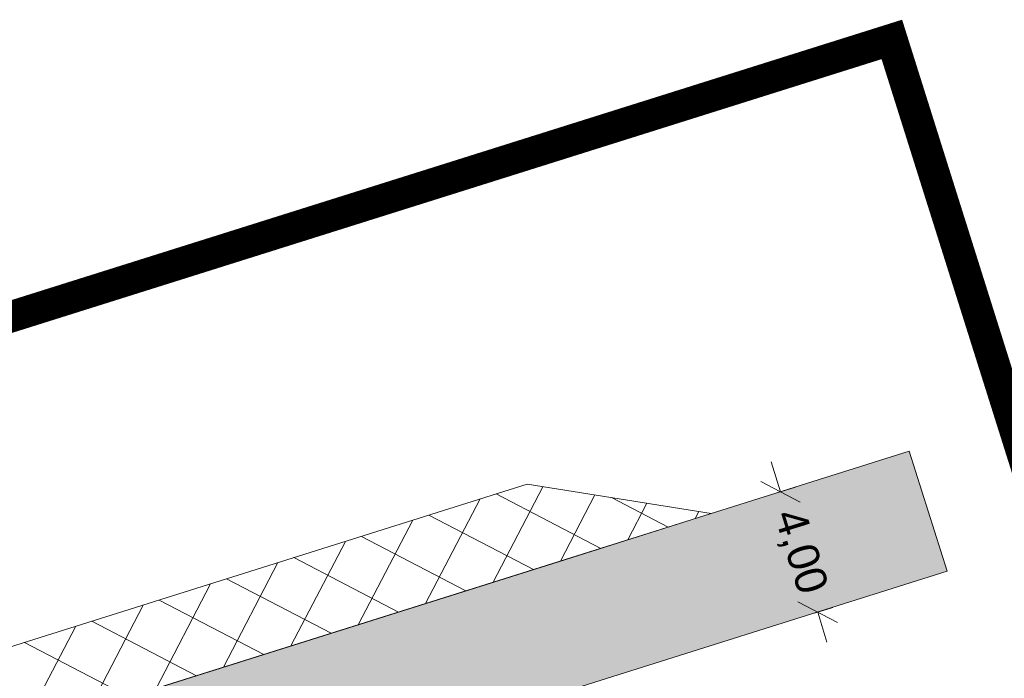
# Model space of a CAD drawing. Header units: metres. Extents: x 68442 to 71740, y 407111 to 411160.
# Tile 127 of 186: x 71630 to 71661, y 408680 to 408701. Entities that reach past the tile are written whole.
import ezdxf

# ---------------------------------------------------------------- set-up
doc = ezdxf.new("R2010")
doc.units = ezdxf.units.M
doc.linetypes.add('XX-CENTER', pattern=[8, 5, -1, 1, -1])
doc.layers.get('0').update_dxf_attribs({"lineweight": 0})
doc.layers.get('Defpoints').update_dxf_attribs({"lineweight": 0})
doc.layers.add('MACG_alg_werkgrens', color=3, linetype='XX-CENTER', lineweight=0)
for name, color, linetype, lineweight, transparency in [('MACG_n_maatvoering', 3, 'Continuous', 0, 0.8), ('MACG_n_vhr_arc_auxcrane', 3, 'Continuous', 0, 0.8), ('MACG_n_vhr_arc_craneplatform_18', 150, 'Continuous', 0, 0.8), ('MACG_n_vhr_kant_', 7, 'Continuous', 0, 0.8)]:
    doc.layers.add(name, color=color, linetype=linetype, lineweight=lineweight, transparency=transparency)
doc.styles.add('MACG_standaard', font='arial.ttf', dxfattribs={"height": 2})
doc.dimstyles.new('MACG_standaard', dxfattribs={"dimscale": 0, "dimtxt": 2, "dimasz": 2, "dimexe": 1, "dimexo": 0.1, "dimgap": 1, "dimtad": 0, "dimzin": 1, "dimtxsty": 'MACG_standaard', "dimcen": 0, "dimclrd": 256, "dimclre": 256, "dimclrt": 256, "dimazin": 0, "dimtfac": 1, "dimtofl": 0, "dimtmove": 1, "dimatfit": 3, "dimfxl": 1, "dimfxlon": 1, "dimtfill": 1, "dimlwd": -1, "dimlwe": -1, "dimarcsym": 0})

# ---------------------------------------------------------------- blocks, each defined once
blk = doc.blocks.new('_Oblique')
at = {"color": 0, "linetype": 'ByBlock', "lineweight": -2}
blk.add_line((-0.5, -0.5), (0.5, 0.5), dxfattribs=at)
blk = doc.blocks.new('*D92')
at = {"layer": 'Defpoints', "color": 0, "transparency": 16777216}
for p in [(71653.98740326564, 408685.8420070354), (71655.17218403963, 408682.0214574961), (71655.32375081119, 408682.0684594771)]:
    blk.add_point(p, dxfattribs=at)
at = {"layer": 'MACG_n_maatvoering', "transparency": 16777216}
for p, q in [((71654.1389700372, 408685.8890090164), (71653.84277765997, 408686.8441373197)), ((71654.03515968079, 408685.8568166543), (71654.6165341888, 408686.0371052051)), ((71655.21994045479, 408682.036267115), (71655.8013149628, 408682.2165556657)), ((71655.32375081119, 408682.0684594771), (71655.61994318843, 408681.1133311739))]:
    blk.add_line(p, q, dxfattribs=at)
for p, rotation in [((71654.1389700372, 408685.8890090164), 287.2290513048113), ((71655.32375081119, 408682.0684594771), 107.2290513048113)]:
    blk.add_blockref('_Oblique', p, dxfattribs=dict(at, rotation=rotation))
at = {"layer": 'MACG_n_maatvoering', "transparency": 16777216, "insert": (71654.73136042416, 408683.9787342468), "char_height": 1, "attachment_point": 5, "rotation": 287.22905130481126, "style": 'MACG_standaard', "bg_fill": 3, "box_fill_scale": 1.1, "bg_fill_color": 256, "bg_fill_true_color": 13158600, "bg_fill_transparency": 0}
blk.add_mtext('4,00', dxfattribs=at)

msp = doc.modelspace()

# ---------------------------------------------------------------- hatches: boundary and pattern name
at = {"layer": 'MACG_n_vhr_arc_craneplatform_18'}
h = msp.add_hatch(dxfattribs=at)
h.set_pattern_fill('ANSI37', color=256, angle=287.4789055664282, style=0)
h.set_pattern_definition([(332.4789055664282, (0, 0), (0.7335443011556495, 1.407859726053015), []), (62.47890556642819, (0, 0), (-1.407859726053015, 0.7335443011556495), [])])
h.paths.add_polyline_path([(71646.55400570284, 408683.5012742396), (71646.88954157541, 408683.6069324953), (71646.0938540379, 408686.1337744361), (71586.62100720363, 408667.4061277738), (71587.41669474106, 408664.8792858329)])
h.paths.add_polyline_path([(71587.41669474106, 408664.8792858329), (71586.62100720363, 408667.4061277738), (71582.36140848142, 408663.2874061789)])
h.paths.add_polyline_path([(71651.9448278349, 408685.1988121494), (71646.0938540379, 408686.1337744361), (71646.8895415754, 408683.6069324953)])

# ---------------------------------------------------------------- linework, layer by layer
at = {"layer": 'MACG_alg_werkgrens', "ltscale": 10, "const_width": 1, "flags": 128}
msp.add_lwpolyline([(71465.40612735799, 407420.6487733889), (71462.6482321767, 407413.1391785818), (71437.7602649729, 407423.2194952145), (71431.7057788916, 407426.3937412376), (71412.36176042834, 407436.3291400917), (71404.77236654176, 407439.8003965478), (71316.49102956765, 407480.1787410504), (71284.75712054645, 407496.4684534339), (71249.35993288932, 407511.9856353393), (71214.96238478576, 407529.7100682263), (71191.39647465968, 407483.9273016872), (71150.58876306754, 407404.732371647), (71168.17743864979, 407392.9015542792), (71161.28629654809, 407373.5154251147), (71144.92974564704, 407344.2063952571), (71115.90068084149, 407287.4394091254), (71113.9359811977, 407270.956551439), (71078.17, 407236.48), (71058.5, 407222.66), (71032.64992834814, 407211.5459590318), (71010.25196931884, 407205.5934855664), (70981.45653897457, 407204.1009156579), (70943.41168496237, 407210.8093566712), (70922.41032996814, 407219.6397033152), (70878.58812182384, 407248.7741931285), (70729.28656201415, 407351.8521740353), (70728.01054587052, 407352.7266045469), (70721.98590870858, 407343.9367669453), (70649.0918994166, 407393.8990048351), (70655.13965926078, 407402.6819474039), (70545.75322457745, 407478.0644767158), (70437.71353652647, 407552.8842606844), (70364.415317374, 407603.355958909), (70358.37123534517, 407594.5783574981), (70285.15638247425, 407644.9926513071), (70291.20046452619, 407653.7702527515), (70290.1662009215, 407654.4824261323), (70161.92443783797, 407742.7336394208), (70051.19602733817, 407819.2825405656), (69996.9654898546, 407856.4477663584), (69990.95290474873, 407847.6646323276), (69918.94198621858, 407896.9604502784), (69924.66453960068, 407905.9803729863), (69895.15212974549, 407926.4113893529), (69875.28299559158, 407939.4451368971), (69866.94150854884, 407949.2458667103), (69858.22607754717, 407963.2048105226), (69853.14078169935, 407974.835637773), (69850.17531689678, 407984.5705429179), (69848.04491735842, 407995.7831720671), (69847.23765429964, 408005.9199436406), (69847.57521870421, 408017.3664457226), (69850.6915905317, 408034.8120174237), (69856.31969738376, 408050.2613233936), (69881.04948715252, 408099.8212673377), (69906.23718952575, 408140.8779243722), (69967.70746062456, 408228.5751686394), (69960.2086254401, 408232.6235247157), (70003.18653464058, 408311.79998495), (70010.40170873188, 408307.9047674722), (70017.12235371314, 408319.5194601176), (70025.13072232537, 408331.446388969), (70040.78835620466, 408352.9556640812), (70049.79881746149, 408367.5426323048), (70051.76, 408375.1632273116), (70051.76, 408388.5816043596), (70050.80059433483, 408393.3202841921), (70041.25351149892, 408423.6883439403), (70025.21, 408462.21), (70000, 408479.97), (70026.48, 408518.11), (70037.55, 408530.34), (70000.74, 408556.19), (69948.82, 408555.87), (69945.70631649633, 408544.6224467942), (69935.73123607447, 408545.1827789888), (69934.93459661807, 408531.6040999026), (69933.3624433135, 408531.6468162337), (69909.74213850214, 408532.5015084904), (69886.02260860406, 408533.4914721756), (69877.99268389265, 408531.8363051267), (69872.37295078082, 408529.2869559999), (69866.16748515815, 408524.4436657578), (69862.49811050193, 408520.0613297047), (69837.61310536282, 408484.6054379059), (69809.513394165, 408445.1458434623), (69781.22647306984, 408404.8002365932), (69725.80353846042, 408325.9160597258), (69710.27239140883, 408304.0485426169), (69716.44623469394, 408293.3442830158), (69670.8845636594, 408229.8821308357), (69661.50916576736, 408235.0099074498), (69616.61839795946, 408171.1887557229), (69587.09609071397, 408130.3527514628), (69560.30278022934, 408110.729481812), (69539.9436633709, 408104.3916538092), (69528.34545779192, 408103.5602412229), (69507.6889784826, 408106.382109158), (69464.23222635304, 408116.8754715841), (69390.79389516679, 408134.4750716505), (69305.7479223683, 408154.8265008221), (69258.955136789, 408166.3382271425), (69256.36585334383, 408156.093555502), (69179.70510428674, 408174.6241015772), (69182.44413636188, 408184.4189156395), (69087.14182474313, 408207.3655689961), (69023.23263267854, 408222.725374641), (68907.13207219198, 408250.6075169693), (68902.90769712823, 408251.8590370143), (68900.29915593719, 408241.5908582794), (68835.41877970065, 408257.3873265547), (68829.63204847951, 408258.7962258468), (68832.32838983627, 408268.9989273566), (68737.75539215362, 408291.4347111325), (68644.87926178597, 408313.7661851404), (68615.2734290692, 408320.9871199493), (68594.69320284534, 408327.9046725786), (68576.92654947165, 408338.6627438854), (68562.0760705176, 408352.8573010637), (68546.45245515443, 408379.5021473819), (68540.00768061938, 408412.4794376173), (68541.06641674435, 408429.1519618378), (68546.11070820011, 408448.2365382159), (68554.71603611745, 408465.1719051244), (68568.02018712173, 408486.067743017), (68572.08217893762, 408493.3559831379), (68609.75961710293, 408545.3292085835), (68617.56468122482, 408556.9077224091), (68611.49066744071, 408569.2318852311), (68613.9933920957, 408571.6724170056), (68618.22716708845, 408575.758866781), (68626.69471707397, 408569.434603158), (68642.6882883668, 408558.1984158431), (68662.53131619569, 408551.9776266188), (68668.41734309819, 408551.1501979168), (68681.15502252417, 408552.0776509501), (68777.07764857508, 408555.1790291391), (68865.59836699, 408557.8390507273), (68968.37384052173, 408561.0890592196), (68968.04167591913, 408571.6507616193), (69050.81954395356, 408574.2959223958), (69051.15697038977, 408563.5669116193), (69101.09788356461, 408565.357988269), (69165.37734354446, 408568.9994600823), (69201.13896835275, 408575.7345660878), (69238.47574350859, 408587.2373602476), (69270.77195976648, 408598.8932127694), (69301.48873256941, 408607.7801427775), (69333.40090017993, 408612.3347053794), (69363.39000345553, 408613.5179289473), (69363.0546770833, 408624.1396817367), (69449.85521987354, 408626.8695510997), (69450.19208761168, 408616.1987881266), (69480.34959927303, 408617.4587946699), (69579.38674162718, 408620.3681232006), (69614.72290012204, 408622.6295576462), (69659.04952619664, 408629.9375686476), (69712.96883588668, 408640.8113793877), (69764.61295372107, 408650.9986091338), (69762.56003244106, 408661.425718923), (69838.75380249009, 408676.2740228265), (69854.06561748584, 408668.4509825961), (69862.31800791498, 408670.1154154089), (69871.00723059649, 408670.7532524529), (69877.26799160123, 408669.6159360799), (69884.53397144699, 408665.4324931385, 0.1150556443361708), (69905.12034236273, 408655.2269967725), (69931.99207103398, 408655.6349588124), (69931.73795652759, 408665.0789024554), (69938.17, 408668.13), (69963.51023607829, 408670.9437227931), (69968.94066666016, 408666.4425299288), (70014.09165445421, 408666.6201362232), (70013.06199205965, 408666.6402481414), (70052.03056410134, 408665.8790930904), (70108.7854323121, 408664.7705265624), (70108.49183926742, 408626.707787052), (70110.0904531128, 408574.7447907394), (70140.7405941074, 408574.0675295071), (70179.84500287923, 408576.9780928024), (70179.49158586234, 408582.4106360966), (70179.03076916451, 408601.284085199), (70178.23099282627, 408626.6569895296), (70181.15, 408635.23), (70209.1, 408636.03), (70213.16274980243, 408636.9581701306), (70243.09215104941, 408639.2899984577), (70307.75776686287, 408639.3063781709), (70343.55686771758, 408641.26), (70345.2064623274, 408641.26), (70348.03416964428, 408642.1083121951), (70362.75140878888, 408644.7547889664), (70395.79346120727, 408649.4779472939), (70408.70236219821, 408650.5772208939), (70462.53721250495, 408652.3390159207), (70514.3753637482, 408653.8989602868), (70565.27425771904, 408655.6589220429), (70615.59768676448, 408657.2290290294), (70697.72850920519, 408659.7891905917), (70697.41798245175, 408670.4220588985), (70790.32449441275, 408673.322598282), (70790.6407462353, 408662.5063515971), (70800.37626046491, 408662.5806401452), (70824.59438264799, 408660.5456731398), (70844.96848365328, 408657.0273350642), (70866.86687161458, 408651.4296287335), (70890.770958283, 408644.4826286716), (70907.69784101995, 408639.7004605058), (70924.84675453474, 408635.9149819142), (70950.41766008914, 408631.7460288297), (70970.90932410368, 408629.9688932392), (70995.8186300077, 408629.6503089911), (71028.88111394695, 408630.4491609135), (71080.38760274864, 408632.2390388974), (71137.01072208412, 408633.8062251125), (71136.70273945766, 408644.5308457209), (71229.59869271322, 408647.3511238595), (71229.91500854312, 408636.7135924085), (71266.39534539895, 408637.8689551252), (71303.3438411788, 408639.0889054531), (71382.50673347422, 408641.7090011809), (71438.79849752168, 408643.4090544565), (71473.54959447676, 408644.4978355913), (71500.57981048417, 408646.3688520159), (71530.7100561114, 408651.2728503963), (71551.00180254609, 408656.0427026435), (71572.14933437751, 408662.4236209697), (71569.02014534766, 408672.3477957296), (71657.68011662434, 408700.2662947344), (71664.65511460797, 408678.1263168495), (71673.97896341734, 408641.9792135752), (71625.1709922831, 408626.2457328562), (71590.66777881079, 408648.9170223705), (71584.95514774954, 408652.1738530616), (71567.88258430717, 408646.9345998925), (71559.77414263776, 408644.3439684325), (71531.93526469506, 408638.0017048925), (71507.04788927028, 408633.7977684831), (71478.72445222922, 408631.137727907), (71468.63163745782, 408630.8123376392), (71416.84065298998, 408629.0979605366), (71228.11634808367, 408623.1468439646), (71229.46067178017, 408586.7150132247), (71178.21482091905, 408584.8126060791), (71151.05843438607, 408616.1064330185), (71146.91576058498, 408620.6986714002), (71040.78337615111, 408617.356472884), (70988.89700627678, 408616.2248050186), (70970.67570411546, 408616.5046911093), (70947.88497757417, 408618.4580147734), (70921.56112055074, 408622.8028254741), (70904.2491125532, 408626.6247005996), (70852.73534539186, 408641.2180614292), (70841.99623272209, 408643.9376422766), (70822.693224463, 408647.2764883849), (70799.6360012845, 408649.2076771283), (70788.66310261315, 408649.0609647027), (70789.99058679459, 408613.0854930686), (70738.90963458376, 408611.1891455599), (70712.52038308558, 408641.8217178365), (70708.47875404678, 408646.8292493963), (70424.50184489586, 408637.8368412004), (70408.43797015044, 408637.2628707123), (70397.34994929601, 408635.8433128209), (70386.60954449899, 408634.548534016), (70376.01227382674, 408632.709850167), (70360.76136665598, 408629.8779984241), (70353.58524683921, 408621.1267782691), (70363.58206123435, 408543.6742985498), (70361.28133671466, 408539.7048524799), (70365.31434797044, 408451.5690310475), (70364.25574775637, 408404.6780050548), (70367.83559399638, 408365.7484236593), (70374.77615272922, 408321.9710488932), (70384.59938357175, 408277.1631542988), (70396.633606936, 408235.656549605), (70410.68216510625, 408196.4721396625), (70436.61002077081, 408135.9841231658, -0.1523607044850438), (70447.61920008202, 408125.3058639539), (70453.91959335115, 408115.9107628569), (70470.12586647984, 408087.7797331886), (70486.34178670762, 408065.1041457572), (70482.3432854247, 408062.8776005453), (70503.25420438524, 408033.442021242), (70527.36739645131, 408001.2701838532), (70555.21675144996, 407970.242315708), (70589.3757911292, 407936.6515963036), (70638.9840672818, 407895.0536651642), (70665.89916489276, 407875.9102076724), (70668.24959660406, 407879.7935352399), (70677.50530154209, 407872.508974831), (70719.03914199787, 407847.6691332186), (70758.4, 407822.34), (70775.09131447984, 407782.3441073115), (70841.34774803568, 407747.7043009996), (70908.11928393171, 407712.7951918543), (70911.32157862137, 407718.9203018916), (70949.9731053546, 407708.5354614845), (71003.55386511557, 407681.9320676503), (71013.43448973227, 407700.6798705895), (71080.28074721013, 407665.4156474), (71160.4774565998, 407596.5443061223), (71171.33661681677, 407593.1635007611), (71190.18065420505, 407586.2479115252), (71207.29836892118, 407579.2857809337), (71234.02092478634, 407566.5536860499), (71277.87448329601, 407543.7143452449), (71304.76531808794, 407528.7774329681), (71331.29499091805, 407511.6371038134), (71350.68653804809, 407502.4932480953), (71366.90101146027, 407505.4687301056), (71378.50250049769, 407523.1375361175), (71443.52233914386, 407480.8512077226, -0.2173664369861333), (71465.40612735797, 407420.6487733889)], format="xyb", dxfattribs=at)
at = {"layer": 'MACG_n_vhr_kant_'}
msp.add_lwpolyline([(71646.55400570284, 408683.5012742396), (71646.88954157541, 408683.6069324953), (71651.9448278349, 408685.1988121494), (71646.0938540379, 408686.1337744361), (71586.62100720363, 408667.4061277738), (71582.36140848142, 408663.2874061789), (71587.41669474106, 408664.8792858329), (71646.55400570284, 408683.5012742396)], close=True, dxfattribs=at)

# ---------------------------------------------------------------- next in the draw order: dimensions: what is measured, and where the dimension line sits
at = {"layer": 'MACG_n_maatvoering'}
dim = msp.add_aligned_dim(p1=(71653.98740326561, 408685.8420070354), p2=(71655.1721840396, 408682.0214574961), distance=0.15868734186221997, dimstyle='MACG_standaard', override={"dimblk1": 'Oblique', "dimblk2": 'Oblique', "dimsah": 1}, dxfattribs=at)
dim.commit()
dim.dimension.update_dxf_attribs({"geometry": '*D92', "text_midpoint": (71654.73136042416, 408683.9787342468)})

# ---------------------------------------------------------------- next in the draw order: hatches: boundary and pattern name
at = {"layer": 'MACG_n_vhr_arc_auxcrane'}
h = msp.add_hatch(dxfattribs=at)
h.set_pattern_fill('ACO-BETON_DETAIL', color=256, scale=2, angle=90.000000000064, style=0, pattern_type=2)
h.set_pattern_definition([(91.78819222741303, (35353.89370842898, 204329.0291974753), (-0.6090692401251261, 0.2811310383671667), [0, -0.5999999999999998])])
h.paths.add_polyline_path([(70348.39383765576, 408639.1275488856), (70358.29856927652, 408641.8313096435), (70385.9221951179, 408645.4827665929), (70408.87154905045, 408648.3918396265), (70462.63586916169, 408649.9380030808), (70514.43413375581, 408651.5376406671), (70565.34487838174, 408653.2676659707), (70593.49930560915, 408654.1278012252), (70615.67841400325, 408654.8377726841), (70678.67781267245, 408656.7874445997), (70707.77503887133, 408658.0580085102), (70780.70366857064, 408660.3348388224), (70800.04892218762, 408660.2116081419), (70824.09238306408, 408658.1978157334), (70844.28722350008, 408654.7047091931), (70866.13602741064, 408649.1717019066), (70890.10559161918, 408642.1412983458), (70906.94846252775, 408637.2936445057), (70924.21934824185, 408633.4808477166), (70949.93558923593, 408629.2689604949), (70970.60592361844, 408627.5070605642), (70995.74779188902, 408627.1208719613), (71028.9264826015, 408627.9580633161), (71080.47930517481, 408629.7178183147), (71121.96771317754, 408630.8972045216), (71147.06387326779, 408632.1965943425), (71219.98242852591, 408634.3980165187), (71266.46340782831, 408635.3476156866), (71303.30178920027, 408636.5975607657), (71358.3543405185, 408638.357962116), (71401.03990421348, 408639.567836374), (71442.5611510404, 408640.9775391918), (71478.09652563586, 408642.1231988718), (71506.07063414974, 408644.7544269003), (71529.79170451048, 408648.7952089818), (71556.87328586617, 408654.9649449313), (71564.35098096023, 408657.3540540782), (71564.24458321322, 408657.3710826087), (71582.36140848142, 408663.2874061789), (71658.23500002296, 408687.1795500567), (71659.43641862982, 408683.3642396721), (71622.69250134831, 408671.7937980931), (71620.99643088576, 408670.5240690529), (71583.77357992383, 408658.8028140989), (71568.27092892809, 408654.4072718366), (71557.92814287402, 408651.102771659), (71530.57241161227, 408644.8705787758), (71506.59451490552, 408640.7860474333), (71478.34850284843, 408638.1292443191), (71442.69346122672, 408636.9797265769), (71401.16443380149, 408635.5697595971), (71358.47492672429, 408634.3597735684), (71303.43353213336, 408632.599728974), (71266.59371198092, 408631.3497350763), (71220.10313413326, 408630.399838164), (71188.18973989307, 408629.4363679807), (71186.21182489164, 408628.674654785), (71147.20575305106, 408627.4970555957), (71122.11196813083, 408626.8996893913), (71080.60436724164, 408625.7197575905), (71029.0451647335, 408623.9597848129), (70995.76753243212, 408623.1200968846), (70970.40510262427, 408623.509673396), (70949.44173213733, 408625.2965511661), (70923.46437202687, 408629.5512053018), (70905.96316250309, 408633.4148493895), (70888.98951017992, 408638.3001442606), (70865.0817808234, 408645.312411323), (70843.45413594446, 408650.7894121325), (70823.58359811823, 408654.2264239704), (70799.89876913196, 408656.2101786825), (70780.82848767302, 408656.3367867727), (70748.91610159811, 408655.3404827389), (70746.93897133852, 408654.576734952), (70707.93413172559, 408653.3590046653), (70678.81309029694, 408652.7897160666), (70615.80426822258, 408650.8397525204), (70593.6243672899, 408650.1297556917), (70565.47387537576, 408649.2697406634), (70514.56379263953, 408647.5397378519), (70462.75509657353, 408645.9397781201), (70409.18128322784, 408644.3990932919), (70386.43579945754, 408641.5158629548), (70359.09095214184, 408637.9012566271), (70352.0320644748, 408635.9743449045)])

# ---------------------------------------------------------------- next in the draw order: linework, layer by layer
at = {"layer": 'MACG_n_vhr_kant_'}
msp.add_lwpolyline([(71506.07063414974, 408644.7544269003), (71529.79170451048, 408648.7952089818), (71556.87328586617, 408654.9649449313), (71564.35098096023, 408657.3540540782), (71564.24458321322, 408657.3710826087), (71582.36140848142, 408663.2874061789), (71658.23500002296, 408687.1795500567), (71659.43641862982, 408683.3642396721), (71622.69250134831, 408671.7937980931), (71620.99643088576, 408670.5240690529), (71583.77357992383, 408658.8028140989), (71568.27092892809, 408654.4072718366), (71557.92814287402, 408651.102771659), (71530.57241161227, 408644.8705787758), (71506.59451490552, 408640.7860474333)], dxfattribs=at)

doc.saveas('drawing.dxf')
